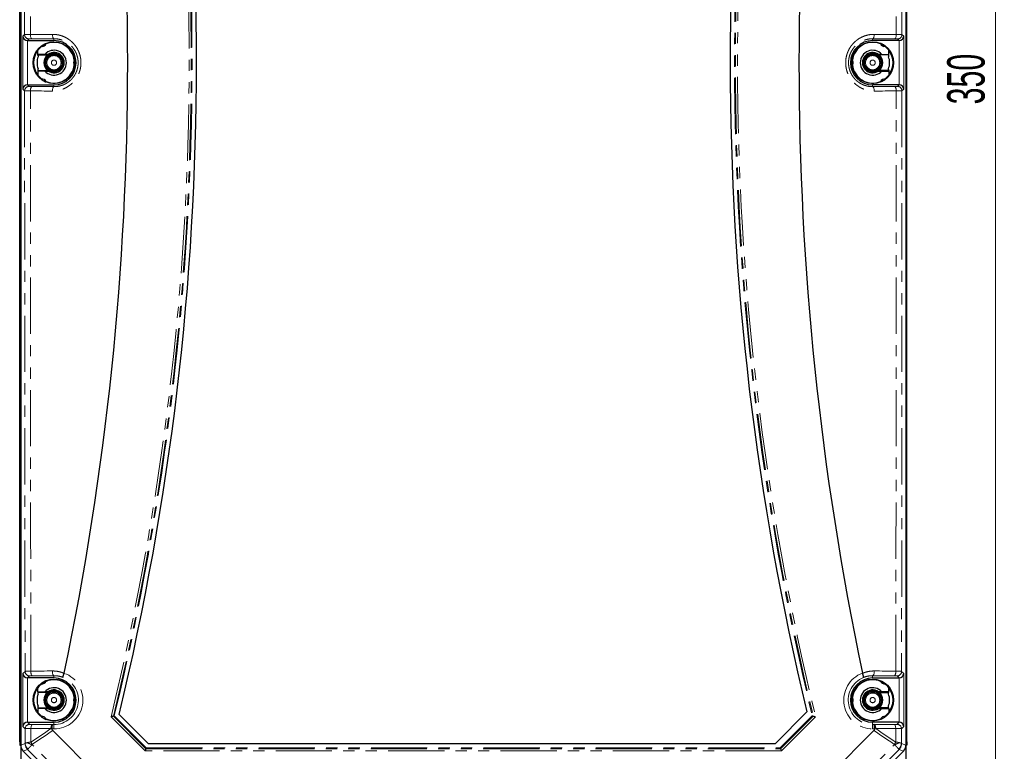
# Model space of a CAD drawing. Header units: millimetres. Extents: x 10 to 1195, y 10 to 830.
# Tile 3 of 21: x 152 to 374, y 185 to 350. Entities that reach past the tile are written whole.
import ezdxf

# ---------------------------------------------------------------- set-up
doc = ezdxf.new("R2010")
doc.units = ezdxf.units.MM
doc.header["$LTSCALE"] = 2
doc.linetypes.add('PHANTOM', pattern=[12.7, 6.35, -1.27, 1.27, -1.27, 1.27, -1.27])
doc.styles.add('SLDTEXTSTYLE1', font='TXT', dxfattribs={"width": 0.605})
doc.dimstyles.new('SLDDIMSTYLE0', dxfattribs={"dimtxt": 8.21862, "dimasz": 5, "dimexe": 0, "dimexo": 0.0625, "dimgap": 2.054655, "dimtad": 1, "dimrnd": 1e-09, "dimzin": 12, "dimdsep": 46, "dimtxsty": 'SLDTEXTSTYLE1', "dimsah": 1, "dimcen": 0.09, "dimadec": 0, "dimazin": 3, "dimtfac": 1, "dimtofl": 0, "dimtmove": 0, "dimatfit": 3, "dimfxl": 1, "dimfrac": 2, "dimtolj": 1, "dimtzin": 12, "dimarcsym": 0})

# ---------------------------------------------------------------- blocks, each defined once
blk = doc.blocks.new('_D')
at = {"color": 1, "linetype": 'Continuous', "lineweight": 18}
for p, q in [((350.12, 515.27), (374.37, 515.27)), ((372.37, 165.27), (372.37, 515.27)), ((350.12, 165.27), (374.37, 165.27))]:
    blk.add_line(p, q, dxfattribs=at)
for points in [[(372.37, 515.27), (371.75, 510.27), (372.99, 510.27)], [(372.37, 165.27), (372.99, 170.27), (371.75, 170.27)]]:
    blk.add_solid(points, dxfattribs=at)
at = {"color": 1, "linetype": 'Continuous', "lineweight": 18, "insert": (361.46, 330.85), "char_height": 8.467, "attachment_point": 1, "rotation": 90, "style": 'SLDTEXTSTYLE1'}
blk.add_mtext('350', dxfattribs=at)

msp = doc.modelspace()

# ---------------------------------------------------------------- linework, layer by layer
at = {"color": 7, "linetype": 'Continuous', "lineweight": 25}
for p, q in [((152.123, 494.481), (152.123, 186.054)), ((152.123, 494.439), (152.123, 186.096)), ((352.123, 494.481), (352.123, 186.054)), ((352.123, 494.439), (352.123, 186.096)), ((151.873, 186.819), (151.873, 493.715)), ((352.373, 186.819), (352.373, 493.715)), ((153.629, 345.267), (159.623, 345.267)), ((350.617, 345.267), (344.623, 345.267)), ((155.973, 341.904), (155.973, 343.067)), ((157.874, 344.649), (157.877, 344.65)), ((346.373, 344.649), (346.369, 344.65)), ((348.273, 341.904), (348.273, 343.067)), ((156.041, 342.017), (156.034, 342.033)), ((156.041, 342.017), (158.131, 342.017)), ((156.041, 342.017), (156.041, 341.629)), ((157.554, 342.154), (156.096, 342.154)), ((348.205, 342.017), (346.116, 342.017)), ((346.693, 342.154), (348.151, 342.154)), ((348.205, 342.017), (348.213, 342.033)), ((348.205, 342.017), (348.205, 341.629)), ((155.973, 338.631), (155.973, 337.468)), ((156.041, 338.517), (156.034, 338.502)), ((156.041, 338.517), (156.041, 338.906)), ((156.041, 338.517), (158.131, 338.517)), ((157.554, 338.381), (156.096, 338.381)), ((348.205, 338.517), (346.116, 338.517)), ((346.693, 338.381), (348.151, 338.381)), ((348.205, 338.517), (348.205, 338.906)), ((348.205, 338.517), (348.213, 338.502)), ((348.273, 338.631), (348.273, 337.468)), ((153.629, 335.267), (159.623, 335.267)), ((157.874, 335.886), (157.877, 335.885)), ((350.617, 335.267), (344.623, 335.267)), ((346.373, 335.886), (346.369, 335.885)), ((159.623, 201.267), (153.629, 201.267)), ((161.929, 202.37), (161.91, 202.308)), ((342.317, 202.37), (342.336, 202.308)), ((344.623, 201.267), (350.617, 201.267)), ((155.973, 198.154), (155.973, 199.067)), ((155.973, 198.154), (157.554, 198.154)), ((155.973, 198.154), (156.041, 198.017)), ((348.273, 198.154), (346.693, 198.154)), ((348.273, 198.154), (348.205, 198.017)), ((348.273, 198.154), (348.273, 199.067)), ((158.131, 198.017), (156.041, 198.017)), ((156.041, 197.629), (156.041, 198.017)), ((164.293, 196.943), (164.291, 196.947)), ((339.954, 196.943), (339.955, 196.947)), ((346.116, 198.017), (348.205, 198.017)), ((348.205, 197.629), (348.205, 198.017)), ((156.041, 194.517), (155.973, 194.381)), ((155.973, 194.381), (155.973, 193.468)), ((157.554, 194.381), (155.973, 194.381)), ((156.041, 194.517), (156.041, 194.906)), ((156.041, 194.517), (158.131, 194.517)), ((322.635, 186.467), (329.747, 193.58)), ((348.205, 194.517), (346.116, 194.517)), ((346.693, 194.381), (348.273, 194.381)), ((348.205, 194.517), (348.205, 194.906)), ((348.205, 194.517), (348.273, 194.381)), ((348.273, 194.381), (348.273, 193.468)), ((157.874, 191.886), (157.877, 191.885)), ((174.363, 193.009), (180.904, 186.467)), ((346.373, 191.886), (346.369, 191.885)), ((153.629, 191.267), (159.623, 191.267)), ((159.18, 189.723), (159.18, 189.744)), ((175.285, 173.419), (159.33, 189.375)), ((328.961, 173.419), (344.917, 189.375)), ((350.617, 191.267), (344.623, 191.267)), ((345.066, 189.723), (345.067, 189.744)), ((151.873, 186.819), (151.873, 186.096)), ((151.873, 186.096), (152.123, 186.096)), ((152.123, 186.054), (152.123, 169.267)), ((171.537, 165.853), (152.68, 184.711)), ((180.411, 185.276), (180.212, 184.797)), ((180.49, 185.467), (180.411, 185.276)), ((180.904, 186.467), (322.635, 186.467)), ((323.756, 185.467), (323.835, 185.276)), ((323.835, 185.276), (324.034, 184.797)), ((332.709, 165.853), (351.567, 184.711)), ((352.373, 186.096), (352.123, 186.096)), ((352.123, 186.054), (352.123, 169.267)), ((352.373, 186.819), (352.373, 186.096))]:
    msp.add_line(p, q, dxfattribs=at)
at = {"color": 7, "linetype": 'PHANTOM', "lineweight": 18}
for p, q in [((152.612, 346.25), (152.992, 346.63)), ((152.612, 334.285), (152.612, 346.25)), ((153.612, 345.268), (153.612, 335.267)), ((153.992, 345.63), (153.629, 345.267)), ((159.623, 345.679), (159.623, 345.267)), ((344.623, 345.679), (344.623, 345.267)), ((350.254, 345.63), (350.617, 345.267)), ((350.634, 345.268), (350.634, 335.267)), ((351.634, 346.25), (351.254, 346.63)), ((351.634, 334.285), (351.634, 346.25)), ((152.612, 334.285), (152.992, 333.905)), ((153.992, 334.904), (153.629, 335.267)), ((159.623, 334.856), (159.623, 335.267)), ((344.623, 334.856), (344.623, 335.267)), ((350.254, 334.904), (350.617, 335.267)), ((351.634, 334.285), (351.254, 333.905)), ((153.088, 202.726), (152.612, 202.25)), ((351.158, 202.726), (351.634, 202.25)), ((152.612, 202.25), (152.612, 190.285)), ((153.612, 191.267), (153.612, 201.268)), ((153.629, 201.267), (154.088, 201.726)), ((159.623, 201.774), (159.623, 201.267)), ((344.623, 201.774), (344.623, 201.267)), ((350.617, 201.267), (350.158, 201.726)), ((350.634, 191.267), (350.634, 201.268)), ((351.634, 202.25), (351.634, 190.285)), ((172.519, 192.49), (180.212, 184.797)), ((180.411, 185.276), (173.048, 192.639)), ((180.49, 185.467), (173.259, 192.699)), ((323.756, 185.467), (330.987, 192.699)), ((323.835, 185.276), (331.199, 192.639)), ((331.728, 192.49), (324.034, 184.797)), ((152.612, 190.285), (153.107, 189.79)), ((154.107, 190.79), (153.629, 191.267)), ((158.931, 189.825), (159.18, 189.723)), ((159.18, 189.744), (159.623, 189.744)), ((159.34, 190.743), (159.284, 190.744)), ((159.623, 190.743), (159.34, 190.743)), ((159.623, 190.743), (159.623, 191.267)), ((159.623, 190.743), (159.623, 189.744)), ((344.623, 190.743), (344.623, 191.267)), ((344.623, 190.743), (344.623, 189.744)), ((344.623, 190.743), (344.907, 190.743)), ((345.067, 189.744), (344.623, 189.744)), ((344.907, 190.743), (344.962, 190.744)), ((350.139, 190.79), (350.617, 191.267)), ((351.634, 190.285), (351.139, 189.79)), ((151.873, 186.819), (152.123, 186.819)), ((153.111, 186.464), (152.123, 186.054)), ((152.68, 184.711), (153.668, 185.12)), ((153.668, 185.12), (171.947, 166.841)), ((172.995, 167.889), (154.689, 186.195)), ((324.034, 184.797), (180.212, 184.797)), ((180.411, 185.276), (323.835, 185.276)), ((180.49, 185.467), (323.756, 185.467)), ((331.252, 167.889), (349.557, 186.195)), ((350.578, 185.12), (332.299, 166.841)), ((351.567, 184.711), (350.578, 185.12)), ((351.135, 186.464), (352.123, 186.054)), ((352.373, 186.819), (352.123, 186.819))]:
    msp.add_line(p, q, dxfattribs=at)
at = {"color": 7, "linetype": 'PHANTOM', "lineweight": 18, "flags": 128}
for points in [[(152.992, 346.63), (152.993, 352.599), (152.994, 358.569), (152.995, 364.537), (152.997, 370.506), (152.999, 376.474), (153.001, 382.442), (153.004, 388.409), (153.007, 394.376), (153.01, 400.342), (153.014, 406.307), (153.018, 412.272), (153.023, 418.235), (153.028, 424.198), (153.033, 430.16), (153.039, 436.121), (153.045, 442.08), (153.051, 448.038), (153.058, 453.995), (153.065, 459.951), (153.072, 465.905), (153.08, 471.858), (153.088, 477.809)], [(154.387, 477.718), (154.379, 471.772), (154.371, 465.824), (154.364, 459.875), (154.357, 453.924), (154.35, 447.971), (154.344, 442.018), (154.338, 436.063), (154.332, 430.107), (154.327, 424.15), (154.322, 418.192), (154.317, 412.233), (154.313, 406.273), (154.31, 400.312), (154.306, 394.351), (154.303, 388.389), (154.3, 382.426), (154.298, 376.463), (154.296, 370.5), (154.294, 364.536), (154.293, 358.572), (154.292, 352.607), (154.291, 346.643)], [(349.859, 477.718), (349.867, 471.772), (349.875, 465.824), (349.882, 459.875), (349.89, 453.924), (349.896, 447.971), (349.903, 442.018), (349.909, 436.063), (349.914, 430.107), (349.919, 424.15), (349.924, 418.192), (349.929, 412.233), (349.933, 406.273), (349.937, 400.312), (349.94, 394.351), (349.943, 388.389), (349.946, 382.426), (349.948, 376.463), (349.95, 370.5), (349.952, 364.536), (349.953, 358.572), (349.954, 352.607), (349.955, 346.643)], [(351.254, 346.63), (351.253, 352.599), (351.253, 358.569), (351.251, 364.537), (351.25, 370.506), (351.248, 376.474), (351.245, 382.442), (351.242, 388.409), (351.239, 394.376), (351.236, 400.342), (351.232, 406.307), (351.228, 412.272), (351.223, 418.235), (351.219, 424.198), (351.213, 430.16), (351.208, 436.121), (351.202, 442.08), (351.195, 448.038), (351.189, 453.995), (351.182, 459.951), (351.174, 465.905), (351.166, 471.858), (351.158, 477.809)], [(154.291, 346.643), (154.914, 346.647), (155.537, 346.651), (156.159, 346.655), (156.781, 346.659), (157.404, 346.663), (158.026, 346.667), (158.648, 346.671), (159.27, 346.675)], [(154.642, 345.646), (154.588, 345.661), (154.535, 345.699), (154.485, 345.76), (154.438, 345.842), (154.396, 345.944), (154.361, 346.062), (154.332, 346.194), (154.31, 346.338), (154.297, 346.488), (154.291, 346.643)], [(159.623, 345.679), (159.001, 345.675), (158.378, 345.671), (157.756, 345.667), (157.133, 345.663), (156.51, 345.659), (155.888, 345.655), (155.265, 345.65), (154.642, 345.646)], [(159.623, 345.679), (159.569, 345.694), (159.515, 345.732), (159.465, 345.793), (159.418, 345.875), (159.376, 345.976), (159.34, 346.095), (159.311, 346.227), (159.289, 346.37), (159.276, 346.521), (159.27, 346.675)], [(344.623, 345.679), (344.678, 345.694), (344.731, 345.732), (344.782, 345.793), (344.828, 345.875), (344.87, 345.976), (344.906, 346.095), (344.935, 346.227), (344.957, 346.37), (344.971, 346.521), (344.976, 346.675)], [(344.623, 345.679), (345.246, 345.675), (345.868, 345.671), (346.491, 345.667), (347.113, 345.663), (347.736, 345.659), (348.359, 345.655), (348.982, 345.65), (349.605, 345.646)], [(349.955, 346.643), (349.332, 346.647), (348.71, 346.651), (348.087, 346.655), (347.465, 346.659), (346.843, 346.663), (346.22, 346.667), (345.598, 346.671), (344.976, 346.675)], [(349.605, 345.646), (349.659, 345.661), (349.712, 345.699), (349.762, 345.76), (349.808, 345.842), (349.85, 345.944), (349.886, 346.062), (349.915, 346.194), (349.936, 346.338), (349.95, 346.488), (349.955, 346.643)], [(152.992, 333.905), (152.993, 327.935), (152.994, 321.966), (152.995, 315.997), (152.997, 310.029), (152.999, 304.061), (153.001, 298.093), (153.004, 292.126), (153.007, 286.159), (153.01, 280.193), (153.014, 274.228), (153.018, 268.263), (153.023, 262.299), (153.028, 256.337), (153.033, 250.375), (153.039, 244.414), (153.045, 238.455), (153.051, 232.496), (153.058, 226.539), (153.065, 220.584), (153.072, 214.63), (153.08, 208.677), (153.088, 202.726)], [(154.642, 334.888), (154.588, 334.874), (154.535, 334.836), (154.485, 334.775), (154.438, 334.693), (154.396, 334.591), (154.361, 334.473), (154.332, 334.34), (154.31, 334.197), (154.297, 334.046), (154.291, 333.892)], [(154.387, 202.816), (154.379, 208.763), (154.371, 214.711), (154.364, 220.66), (154.357, 226.611), (154.35, 232.563), (154.344, 238.517), (154.338, 244.472), (154.332, 250.428), (154.327, 256.385), (154.322, 262.343), (154.317, 268.302), (154.313, 274.262), (154.31, 280.222), (154.306, 286.184), (154.303, 292.146), (154.3, 298.108), (154.298, 304.071), (154.296, 310.035), (154.294, 315.999), (154.293, 321.963), (154.292, 327.927), (154.291, 333.892)], [(154.291, 333.892), (154.914, 333.888), (155.537, 333.884), (156.159, 333.88), (156.781, 333.876), (157.404, 333.872), (158.026, 333.868), (158.648, 333.863), (159.27, 333.859)], [(159.623, 334.856), (159.001, 334.86), (158.378, 334.864), (157.756, 334.868), (157.133, 334.872), (156.51, 334.876), (155.888, 334.88), (155.265, 334.884), (154.642, 334.888)], [(159.623, 334.856), (159.569, 334.841), (159.515, 334.803), (159.465, 334.742), (159.418, 334.66), (159.376, 334.558), (159.34, 334.44), (159.311, 334.308), (159.289, 334.164), (159.276, 334.014), (159.27, 333.859)], [(344.623, 334.856), (345.246, 334.86), (345.868, 334.864), (346.491, 334.868), (347.113, 334.872), (347.736, 334.876), (348.359, 334.88), (348.982, 334.884), (349.605, 334.888)], [(344.623, 334.856), (344.678, 334.841), (344.731, 334.803), (344.782, 334.742), (344.828, 334.66), (344.87, 334.558), (344.906, 334.44), (344.935, 334.308), (344.957, 334.164), (344.971, 334.014), (344.976, 333.859)], [(349.955, 333.892), (349.332, 333.888), (348.71, 333.884), (348.087, 333.88), (347.465, 333.876), (346.843, 333.872), (346.22, 333.868), (345.598, 333.863), (344.976, 333.859)], [(349.605, 334.888), (349.659, 334.874), (349.712, 334.836), (349.762, 334.775), (349.808, 334.693), (349.85, 334.591), (349.886, 334.473), (349.915, 334.34), (349.936, 334.197), (349.95, 334.046), (349.955, 333.892)], [(349.859, 202.816), (349.867, 208.763), (349.875, 214.711), (349.882, 220.66), (349.89, 226.611), (349.896, 232.563), (349.903, 238.517), (349.909, 244.472), (349.914, 250.428), (349.919, 256.385), (349.924, 262.343), (349.929, 268.302), (349.933, 274.262), (349.937, 280.222), (349.94, 286.184), (349.943, 292.146), (349.946, 298.108), (349.948, 304.071), (349.95, 310.035), (349.952, 315.999), (349.953, 321.963), (349.954, 327.927), (349.955, 333.892)], [(351.254, 333.905), (351.253, 327.935), (351.253, 321.966), (351.251, 315.997), (351.25, 310.029), (351.248, 304.061), (351.245, 298.093), (351.242, 292.126), (351.239, 286.159), (351.236, 280.193), (351.232, 274.228), (351.228, 268.263), (351.223, 262.299), (351.219, 256.337), (351.213, 250.375), (351.208, 244.414), (351.202, 238.455), (351.195, 232.496), (351.189, 226.539), (351.182, 220.584), (351.174, 214.63), (351.166, 208.677), (351.158, 202.726)], [(159.27, 202.848), (158.66, 202.844), (158.05, 202.84), (157.44, 202.836), (156.829, 202.832), (156.219, 202.828), (155.608, 202.824), (154.998, 202.82), (154.387, 202.816)], [(154.737, 201.742), (154.686, 201.756), (154.635, 201.79), (154.587, 201.846), (154.542, 201.922), (154.501, 202.015), (154.465, 202.124), (154.435, 202.247), (154.412, 202.381), (154.396, 202.522), (154.388, 202.668), (154.387, 202.816)], [(159.623, 201.774), (159.571, 201.788), (159.52, 201.823), (159.471, 201.878), (159.426, 201.954), (159.385, 202.047), (159.349, 202.156), (159.319, 202.279), (159.296, 202.413), (159.28, 202.554), (159.271, 202.7), (159.27, 202.848)], [(344.623, 201.774), (344.675, 201.788), (344.726, 201.823), (344.775, 201.878), (344.821, 201.954), (344.862, 202.047), (344.898, 202.156), (344.927, 202.279), (344.951, 202.413), (344.967, 202.554), (344.975, 202.7), (344.976, 202.848)], [(344.976, 202.848), (345.586, 202.844), (346.196, 202.84), (346.807, 202.836), (347.417, 202.832), (348.027, 202.828), (348.638, 202.824), (349.248, 202.82), (349.859, 202.816)], [(349.509, 201.742), (349.561, 201.756), (349.611, 201.79), (349.66, 201.846), (349.705, 201.922), (349.746, 202.015), (349.781, 202.124), (349.811, 202.247), (349.834, 202.381), (349.85, 202.522), (349.858, 202.668), (349.859, 202.816)], [(154.737, 201.742), (155.348, 201.746), (155.959, 201.75), (156.57, 201.754), (157.181, 201.758), (157.792, 201.762), (158.402, 201.766), (159.013, 201.77), (159.623, 201.774)], [(349.509, 201.742), (348.898, 201.746), (348.287, 201.75), (347.676, 201.754), (347.065, 201.758), (346.455, 201.762), (345.844, 201.766), (345.234, 201.77), (344.623, 201.774)], [(153.107, 189.79), (153.108, 189.375), (153.108, 188.961), (153.109, 188.546), (153.11, 188.132), (153.11, 187.717), (153.111, 187.303), (153.111, 186.888), (153.112, 186.473)], [(154.406, 189.855), (154.415, 190.001), (154.431, 190.141), (154.454, 190.274), (154.484, 190.395), (154.52, 190.504), (154.561, 190.596), (154.606, 190.671), (154.654, 190.726), (154.705, 190.76), (154.756, 190.774)], [(154.406, 189.855), (154.972, 189.851), (155.538, 189.848), (156.104, 189.844), (156.669, 189.84), (157.235, 189.836), (157.8, 189.833), (158.366, 189.829), (158.931, 189.825)], [(154.411, 186.771), (154.41, 187.157), (154.41, 187.542), (154.409, 187.928), (154.409, 188.313), (154.408, 188.699), (154.407, 189.084), (154.407, 189.47), (154.406, 189.855)], [(158.931, 189.825), (158.368, 189.441), (157.804, 189.057), (157.24, 188.675), (156.675, 188.293), (156.11, 187.911), (155.544, 187.53), (154.978, 187.15), (154.411, 186.771)], [(154.729, 186.266), (155.306, 186.652), (155.882, 187.039), (156.458, 187.426), (157.033, 187.814), (157.608, 188.203), (158.182, 188.593), (158.756, 188.984), (159.33, 189.375)], [(159.284, 190.744), (158.718, 190.748), (158.153, 190.751), (157.587, 190.755), (157.021, 190.759), (156.455, 190.762), (155.889, 190.766), (155.323, 190.77), (154.756, 190.774)], [(158.931, 189.825), (158.94, 189.971), (158.957, 190.111), (158.98, 190.244), (159.01, 190.365), (159.046, 190.474), (159.087, 190.566), (159.133, 190.641), (159.181, 190.696), (159.232, 190.731), (159.284, 190.744)], [(349.517, 186.266), (348.941, 186.652), (348.364, 187.039), (347.788, 187.426), (347.213, 187.814), (346.638, 188.203), (346.064, 188.593), (345.49, 188.984), (344.917, 189.375)], [(344.962, 190.744), (345.528, 190.748), (346.094, 190.751), (346.66, 190.755), (347.225, 190.759), (347.791, 190.762), (348.357, 190.766), (348.924, 190.77), (349.49, 190.774)], [(345.315, 189.825), (345.306, 189.971), (345.29, 190.111), (345.266, 190.244), (345.236, 190.365), (345.2, 190.474), (345.159, 190.566), (345.114, 190.641), (345.065, 190.696), (345.014, 190.731), (344.962, 190.744)], [(349.84, 189.855), (349.274, 189.851), (348.708, 189.848), (348.143, 189.844), (347.577, 189.84), (347.011, 189.836), (346.446, 189.833), (345.88, 189.829), (345.315, 189.825)], [(345.315, 189.825), (345.878, 189.441), (346.442, 189.057), (347.006, 188.675), (347.571, 188.293), (348.137, 187.911), (348.702, 187.53), (349.269, 187.15), (349.835, 186.771)], [(349.84, 189.855), (349.831, 190.001), (349.815, 190.141), (349.792, 190.274), (349.762, 190.395), (349.726, 190.504), (349.685, 190.596), (349.64, 190.671), (349.592, 190.726), (349.541, 190.76), (349.49, 190.774)], [(349.835, 186.771), (349.836, 187.157), (349.837, 187.542), (349.837, 187.928), (349.838, 188.313), (349.838, 188.699), (349.839, 189.084), (349.84, 189.47), (349.84, 189.855)], [(351.139, 189.79), (351.139, 189.375), (351.138, 188.961), (351.137, 188.546), (351.137, 188.132), (351.136, 187.717), (351.135, 187.303), (351.135, 186.888), (351.134, 186.473)]]:
    msp.add_lwpolyline(points, dxfattribs=at)
at = {"color": 7, "linetype": 'Continuous', "lineweight": 25}
for centre, radius in [((159.623, 340.267), 4.731), ((344.623, 340.267), 4.731), ((159.623, 340.267), 2.11), ((344.623, 340.267), 2.11), ((159.623, 196.267), 4.731), ((344.623, 196.267), 4.731), ((159.623, 196.267), 2.11), ((344.623, 196.267), 2.11)]:
    msp.add_circle(centre, radius, dxfattribs=at)
at = {"color": 7, "linetype": 'PHANTOM', "lineweight": 18}
for centre, radius in [((159.623, 340.267), 2.101), ((159.623, 340.267), 1.901), ((159.623, 340.267), 1.849), ((159.623, 340.267), 1.649), ((159.623, 340.267), 1.592), ((159.623, 340.267), 0.592), ((344.623, 340.267), 2.101), ((344.623, 340.267), 1.901), ((344.623, 340.267), 1.849), ((344.623, 340.267), 1.649), ((344.623, 340.267), 1.592), ((344.623, 340.267), 0.592), ((159.623, 196.267), 2.101), ((159.623, 196.267), 1.901), ((159.623, 196.267), 1.849), ((344.623, 196.267), 2.101), ((344.623, 196.267), 1.901), ((344.623, 196.267), 1.849), ((159.623, 196.267), 1.649), ((159.623, 196.267), 1.592), ((159.623, 196.267), 0.592), ((344.623, 196.267), 1.649), ((344.623, 196.267), 1.592), ((344.623, 196.267), 0.592)]:
    msp.add_circle(centre, radius, dxfattribs=at)
for centre, radius, start, end in [((-437.877, 340.267), 628.029, 346.390528, 13.609472), ((-437.877, 340.267), 628.508, 346.415049, 13.584951), ((-437.877, 340.267), 628.7, 346.424848, 13.575152), ((942.123, 340.267), 628.7, 166.424848, 193.575152), ((942.123, 340.267), 628.508, 166.415049, 193.584951), ((942.123, 340.267), 628.029, 166.390528, 193.609472), ((153.992, 346.631), 1, 180.02029, 269.97971), ((350.254, 346.631), 1, 270.02029, 359.97971), ((153.992, 333.904), 1, 90.02029, 179.97971), ((350.254, 333.904), 1, 0.02029, 89.97971), ((154.088, 202.726), 1, 180.02029, 269.97971), ((350.158, 202.726), 1, 270.02029, 359.97971), ((159.623, 196.267), 6.524, 270, 69.30311), ((159.623, 196.267), 5.524, 270, 67.63341), ((344.623, 196.267), 6.524, 110.69689, 270), ((344.623, 196.267), 5.524, 112.36659, 270), ((154.107, 189.79), 1, 90.02029, 179.97971), ((350.139, 189.79), 1, 0.02029, 89.97971), ((155.012, 186.464), 1.9, 180.00748, 224.99252), ((154.707, 186.519), 1.596, 181.64233, 233.9332), ((156.402, 191.677), 5.743, 241.01383, 252.65524), ((160.746, 190.404), 7.303, 209.83137, 214.51716), ((343.5, 190.404), 7.303, 325.48284, 330.16863), ((347.845, 191.677), 5.743, 287.34476, 298.98617), ((349.539, 186.519), 1.596, 306.0668, 358.35767), ((349.235, 186.464), 1.9, 315.00748, 359.99252)]:
    msp.add_arc(centre, radius, start, end, dxfattribs=at)
at = {"color": 7, "linetype": 'Continuous', "lineweight": 25}
for centre, radius, start, end in [((-437.877, 340.267), 629.7, 346.475897, 13.524103), ((942.123, 340.267), 629.7, 166.529255, 193.470745), ((-493.727, 340.267), 670, 348.122685, 11.877315), ((997.973, 340.267), 670, 168.122685, 191.877315), ((159.623, 340.267), 5, 270, 90), ((344.623, 340.267), 5, 90, 270), ((159.623, 340.267), 4.6, 142.51176, 217.48824), ((159.623, 340.267), 4.6, 126.90177, 142.51176), ((156.923, 344.944), 1, 257.15892, 342.8694), ((159.623, 340.267), 2.8, 222.34745, 137.65255), ((159.623, 340.267), 4.6, 6.90177, 113.09823), ((344.623, 340.267), 4.6, 66.90177, 173.09823), ((344.623, 340.267), 2.8, 42.34745, 317.65255), ((347.323, 344.944), 1, 197.14242, 282.84027), ((344.623, 340.267), 4.6, 37.48824, 53.09823), ((344.623, 340.267), 4.6, 322.51176, 37.48824), ((159.623, 340.267), 3.832, 159.1892, 200.8108), ((159.623, 340.267), 4, 151.86586, 155.85315), ((159.623, 340.267), 2.3, 130.45908, 229.54092), ((159.623, 340.267), 2.3, 125.28683, 130.45908), ((159.623, 340.267), 2.3, 234.71317, 125.28683), ((165.023, 340.267), 1, 137.1605, 222.84805), ((339.223, 340.267), 1, 0, 42.84007), ((344.623, 340.267), 2.3, 54.71317, 305.28683), ((344.623, 340.267), 2.3, 49.54092, 54.71317), ((344.623, 340.267), 2.3, 310.45908, 49.54092), ((344.623, 340.267), 4, 24.14685, 28.13414), ((344.623, 340.267), 3.832, 339.1892, 20.8108), ((159.623, 340.267), 4, 204.14685, 208.13414), ((159.623, 340.267), 4.6, 246.90177, 353.09823), ((159.623, 340.267), 2.3, 229.54092, 234.71317), ((339.223, 340.267), 1, 317.15389, 0), ((344.623, 340.267), 4.6, 186.90177, 293.09823), ((344.623, 340.267), 2.3, 305.28683, 310.45908), ((344.623, 340.267), 4, 331.86586, 335.85315), ((159.623, 340.267), 4.6, 217.48824, 233.09823), ((156.923, 335.591), 1, 17.14602, 102.84011), ((347.323, 335.591), 1, 77.15965, 162.84944), ((344.623, 340.267), 4.6, 306.90177, 322.51176), ((156.923, 200.944), 1, 257.16187, 342.87469), ((159.623, 196.267), 4.6, 6.90177, 113.09823), ((159.623, 196.267), 5, 270, 90), ((344.623, 196.267), 5, 90, 270), ((344.623, 196.267), 4.6, 66.90177, 173.09823), ((347.323, 200.944), 1, 197.13525, 282.8372), ((159.623, 196.267), 4.6, 142.51176, 217.48824), ((159.623, 196.267), 4.6, 126.90177, 142.51176), ((159.623, 196.267), 2.8, 222.34745, 137.65255), ((159.623, 196.267), 2.3, 125.28683, 130.45908), ((159.623, 196.267), 2.3, 234.71317, 125.28683), ((344.623, 196.267), 2.8, 42.34745, 317.65255), ((344.623, 196.267), 2.3, 54.71317, 305.28683), ((344.623, 196.267), 2.3, 49.54092, 54.71317), ((344.623, 196.267), 4.6, 37.48824, 53.09823), ((344.623, 196.267), 4.6, 322.51176, 37.48824), ((159.623, 196.267), 3.832, 159.1892, 200.8108), ((159.623, 196.267), 2.3, 130.45908, 229.54092), ((165.023, 196.267), 1, 137.13732, 222.8461), ((339.223, 196.267), 1, 0, 42.86357), ((339.223, 196.267), 1, 317.15575, 0), ((344.623, 196.267), 2.3, 310.45908, 49.54092), ((344.623, 196.267), 3.832, 339.1892, 20.8108), ((159.623, 196.267), 4.6, 246.90177, 353.09823), ((159.623, 196.267), 2.3, 229.54092, 234.71317), ((344.623, 196.267), 4.6, 186.90177, 293.09823), ((344.623, 196.267), 2.3, 305.28683, 310.45908), ((159.623, 196.267), 4.6, 217.48824, 233.09823), ((156.923, 191.591), 1, 17.14602, 102.84011), ((347.323, 191.591), 1, 77.15965, 162.84944), ((344.623, 196.267), 4.6, 306.90177, 322.51176)]:
    msp.add_arc(centre, radius, start, end, dxfattribs=at)
for centre, major_axis, ratio, start_param, end_param in [((153.612, 346.25), (0.927, -0.384), 0.9756194, 3.5430945, 5.0964376), ((153.63, 346.268), (0.707, 0.707), 0.9996955, 3.9096898, 3.9268385), ((350.617, 346.268), (-0.707, 0.707), 0.9996955, 2.3563468, 2.3734955), ((350.634, 346.25), (0.927, 0.384), 0.9756194, 4.3283404, 5.8816834), ((153.612, 334.285), (0.927, 0.384), 0.9756194, 1.1867477, 2.7400908), ((153.63, 334.267), (0.707, -0.707), 0.9996955, 2.3563468, 2.3734955), ((350.617, 334.267), (-0.707, -0.707), 0.9996955, 3.9096898, 3.9268385), ((350.634, 334.285), (0.927, -0.384), 0.9756194, 0.4015019, 1.9548449), ((153.612, 202.25), (0.927, -0.384), 0.9756194, 3.5430945, 5.0964376), ((153.63, 202.268), (-0.707, -0.707), 0.9996955, 0.7680972, 0.7852459), ((350.617, 202.268), (0.707, -0.707), 0.9996955, 5.4979394, 5.5150881), ((350.634, 202.25), (0.927, 0.384), 0.9756194, 4.3283404, 5.8816834), ((153.612, 190.285), (0.927, 0.384), 0.9756194, 1.1867477, 2.7400908), ((153.63, 190.267), (0.707, -0.707), 0.9996955, 2.3563468, 2.3734955), ((350.617, 190.267), (-0.707, -0.707), 0.9996955, 3.9096898, 3.9268385), ((350.634, 190.285), (0.927, -0.384), 0.9756194, 0.4015019, 1.9548449), ((154.023, 186.055), (-1.756, -0.727), 0.9998216, 5.8905493, 6.6758213), ((350.223, 186.055), (1.756, -0.727), 0.9998216, 5.8905493, 6.6758213)]:
    msp.add_ellipse(centre, major_axis=major_axis, ratio=ratio, start_param=start_param, end_param=end_param, dxfattribs=at)
at = {"color": 7, "linetype": 'PHANTOM', "lineweight": 18}
for centre, major_axis, ratio, start_param, end_param in [((153.111, 186.605), (0, 0.141), 0.0123407, 3.1467021, 3.5163234), ((155.011, 186.605), (1.344, 1.485), 0.0012312, 3.1589844, 3.5286057), ((349.235, 186.605), (-1.344, 1.485), 0.0012312, 2.7545796, 3.1242009), ((351.135, 186.605), (0, 0.141), 0.0123407, 2.7668619, 3.1364832)]:
    msp.add_ellipse(centre, major_axis=major_axis, ratio=ratio, start_param=start_param, end_param=end_param, dxfattribs=at)
for points, knots in [([(152.992, 346.63), (153, 346.631), (153.014, 346.633), (153.107, 346.635), (153.251, 346.637), (153.443, 346.639), (153.681, 346.64), (153.962, 346.642), (154.179, 346.642), (154.291, 346.643)], [0, 0, 0, 0, 0.1391163, 0.282268, 0.4213897, 0.5645474, 0.703662, 0.8468126, 1, 1, 1, 1]), ([(154.642, 345.646), (154.586, 345.646), (154.478, 345.645), (154.337, 345.643), (154.218, 345.641), (154.122, 345.639), (154.05, 345.636), (154.003, 345.633), (153.996, 345.631), (153.992, 345.63)], [0, 0, 0, 0, 0.1531825, 0.2943091, 0.4354359, 0.5765772, 0.7177186, 0.8588593, 1, 1, 1, 1]), ([(159.27, 346.675), (159.46, 346.672), (159.84, 346.664), (160.407, 346.589), (160.966, 346.467), (161.514, 346.295), (162.046, 346.073), (162.558, 345.802), (163.047, 345.485), (163.502, 345.128), (163.92, 344.732), (164.3, 344.304), (164.642, 343.841), (164.936, 343.358), (165.181, 342.859), (165.38, 342.35), (165.536, 341.824), (165.645, 341.299), (165.707, 340.779), (165.728, 340.263), (165.706, 339.742), (165.642, 339.221), (165.535, 338.708), (165.387, 338.207), (165.2, 337.72), (164.951, 337.202), (164.625, 336.663), (164.212, 336.119), (163.742, 335.619), (163.217, 335.171), (162.644, 334.78), (162.078, 334.475), (161.53, 334.247), (161.01, 334.081), (160.479, 333.959), (159.898, 333.874), (159.494, 333.865), (159.27, 333.859)], [0, 0, 0, 0, 0.0290819, 0.0582661, 0.0874483, 0.1165274, 0.1456509, 0.1748857, 0.2041143, 0.2332295, 0.2613341, 0.2895532, 0.3177649, 0.3458596, 0.3721236, 0.3984929, 0.4248581, 0.4511164, 0.4755629, 0.5000092, 0.5251224, 0.5502358, 0.5752857, 0.6004283, 0.6255744, 0.6506289, 0.6839839, 0.7174416, 0.7508058, 0.7854678, 0.8202313, 0.854902, 0.8825572, 0.9103026, 0.9380506, 0.9657094, 1, 1, 1, 1]), ([(159.623, 334.856), (159.812, 334.86), (160.204, 334.869), (160.795, 334.964), (161.387, 335.125), (161.949, 335.348), (162.473, 335.629), (162.958, 335.959), (163.402, 336.338), (163.799, 336.76), (164.149, 337.219), (164.45, 337.716), (164.697, 338.246), (164.886, 338.804), (165.005, 339.333), (165.065, 339.823), (165.083, 340.263), (165.066, 340.7), (165.007, 341.192), (164.886, 341.736), (164.685, 342.32), (164.439, 342.838), (164.163, 343.29), (163.873, 343.681), (163.552, 344.043), (163.199, 344.376), (162.814, 344.678), (162.4, 344.945), (161.967, 345.173), (161.468, 345.381), (160.9, 345.548), (160.265, 345.662), (159.837, 345.673), (159.623, 345.679)], [0, 0, 0, 0, 0.0346656, 0.0719157, 0.1092657, 0.146509, 0.1813347, 0.2162503, 0.2510644, 0.2843351, 0.3176983, 0.3509561, 0.384064, 0.41728, 0.4503781, 0.4751862, 0.4999941, 0.524143, 0.5482921, 0.5829905, 0.6178251, 0.6525355, 0.6805683, 0.7087194, 0.7368805, 0.764927, 0.794209, 0.8236028, 0.8530048, 0.8822979, 0.9214899, 0.9608026, 1, 1, 1, 1]), ([(344.976, 346.675), (344.786, 346.672), (344.406, 346.664), (343.839, 346.589), (343.28, 346.467), (342.732, 346.295), (342.201, 346.073), (341.688, 345.802), (341.199, 345.485), (340.744, 345.128), (340.326, 344.732), (339.947, 344.304), (339.605, 343.841), (339.31, 343.358), (339.065, 342.859), (338.866, 342.35), (338.71, 341.824), (338.602, 341.299), (338.539, 340.779), (338.519, 340.263), (338.54, 339.742), (338.604, 339.221), (338.711, 338.708), (338.859, 338.207), (339.046, 337.72), (339.296, 337.202), (339.622, 336.663), (340.034, 336.119), (340.504, 335.619), (341.029, 335.171), (341.602, 334.78), (342.169, 334.475), (342.717, 334.247), (343.237, 334.081), (343.768, 333.959), (344.348, 333.874), (344.752, 333.865), (344.976, 333.859)], [0, 0, 0, 0, 0.0290819, 0.0582661, 0.0874483, 0.1165274, 0.1456509, 0.1748857, 0.2041143, 0.2332295, 0.2613341, 0.2895532, 0.3177649, 0.3458596, 0.3721236, 0.3984929, 0.4248581, 0.4511164, 0.4755629, 0.5000092, 0.5251224, 0.5502358, 0.5752857, 0.6004283, 0.6255744, 0.6506289, 0.6839839, 0.7174416, 0.7508058, 0.7854678, 0.8202313, 0.854902, 0.8825572, 0.9103026, 0.9380506, 0.9657094, 1, 1, 1, 1]), ([(344.623, 334.856), (344.434, 334.86), (344.042, 334.869), (343.452, 334.964), (342.859, 335.125), (342.298, 335.348), (341.773, 335.629), (341.288, 335.959), (340.845, 336.338), (340.447, 336.76), (340.098, 337.219), (339.796, 337.716), (339.55, 338.246), (339.36, 338.804), (339.242, 339.333), (339.181, 339.823), (339.163, 340.263), (339.181, 340.7), (339.24, 341.192), (339.361, 341.736), (339.562, 342.32), (339.807, 342.838), (340.083, 343.29), (340.373, 343.681), (340.694, 344.043), (341.047, 344.376), (341.432, 344.678), (341.846, 344.945), (342.279, 345.173), (342.778, 345.381), (343.347, 345.548), (343.981, 345.662), (344.409, 345.673), (344.623, 345.679)], [0, 0, 0, 0, 0.0346656, 0.0719157, 0.1092657, 0.146509, 0.1813347, 0.2162503, 0.2510644, 0.2843351, 0.3176983, 0.3509561, 0.384064, 0.41728, 0.4503781, 0.4751862, 0.4999941, 0.524143, 0.5482921, 0.5829905, 0.6178251, 0.6525355, 0.6805683, 0.7087194, 0.7368805, 0.764927, 0.794209, 0.8236028, 0.8530048, 0.8822979, 0.9214899, 0.9608026, 1, 1, 1, 1]), ([(349.605, 345.646), (349.661, 345.646), (349.768, 345.645), (349.909, 345.643), (350.028, 345.641), (350.124, 345.639), (350.196, 345.636), (350.243, 345.633), (350.25, 345.631), (350.254, 345.63)], [0, 0, 0, 0, 0.15318245, 0.29430909, 0.43543588, 0.57657717, 0.7177186, 0.85885927, 1, 1, 1, 1]), ([(351.254, 346.63), (351.247, 346.631), (351.232, 346.633), (351.139, 346.635), (350.996, 346.637), (350.803, 346.639), (350.565, 346.64), (350.284, 346.642), (350.067, 346.642), (349.955, 346.643)], [0, 0, 0, 0, 0.1391163, 0.282268, 0.4213897, 0.5645474, 0.703662, 0.8468126, 1, 1, 1, 1]), ([(152.992, 333.905), (153, 333.904), (153.014, 333.902), (153.107, 333.9), (153.251, 333.898), (153.443, 333.896), (153.681, 333.894), (153.962, 333.893), (154.179, 333.892), (154.291, 333.892)], [0, 0, 0, 0, 0.1391163, 0.282268, 0.4213897, 0.5645474, 0.703662, 0.8468126, 1, 1, 1, 1]), ([(154.642, 334.888), (154.586, 334.889), (154.478, 334.89), (154.337, 334.891), (154.218, 334.894), (154.122, 334.896), (154.05, 334.899), (154.003, 334.902), (153.996, 334.903), (153.992, 334.904)], [0, 0, 0, 0, 0.1531825, 0.2943091, 0.4354359, 0.5765772, 0.7177186, 0.8588593, 1, 1, 1, 1]), ([(349.605, 334.888), (349.661, 334.889), (349.768, 334.89), (349.909, 334.891), (350.028, 334.894), (350.124, 334.896), (350.196, 334.899), (350.243, 334.902), (350.25, 334.903), (350.254, 334.904)], [0, 0, 0, 0, 0.15318245, 0.29430909, 0.43543588, 0.57657717, 0.7177186, 0.85885927, 1, 1, 1, 1]), ([(351.254, 333.905), (351.247, 333.904), (351.232, 333.902), (351.139, 333.9), (350.996, 333.898), (350.803, 333.896), (350.565, 333.894), (350.284, 333.893), (350.067, 333.892), (349.955, 333.892)], [0, 0, 0, 0, 0.1391163, 0.282268, 0.4213897, 0.5645474, 0.703662, 0.8468126, 1, 1, 1, 1]), ([(154.387, 202.816), (154.284, 202.814), (154.077, 202.81), (153.801, 202.8), (153.56, 202.788), (153.362, 202.775), (153.215, 202.76), (153.113, 202.743), (153.097, 202.732), (153.088, 202.726)], [0, 0, 0, 0, 0.14103, 0.2820602, 0.4230137, 0.5639675, 0.7050579, 0.8461485, 1, 1, 1, 1]), ([(161.91, 202.308), (161.798, 202.355), (161.508, 202.475), (161.024, 202.628), (160.454, 202.756), (159.868, 202.836), (159.47, 202.844), (159.27, 202.848)], [0, 0, 0, 0, 0.1341374, 0.3467822, 0.560896, 0.7796446, 1, 1, 1, 1]), ([(342.336, 202.308), (342.448, 202.355), (342.738, 202.475), (343.223, 202.628), (343.792, 202.756), (344.378, 202.836), (344.776, 202.844), (344.976, 202.848)], [0, 0, 0, 0, 0.1341374, 0.3467822, 0.560896, 0.7796446, 1, 1, 1, 1]), ([(349.859, 202.816), (349.962, 202.814), (350.169, 202.81), (350.445, 202.8), (350.686, 202.788), (350.884, 202.775), (351.031, 202.76), (351.133, 202.743), (351.15, 202.732), (351.158, 202.726)], [0, 0, 0, 0, 0.14103, 0.2820602, 0.4230137, 0.5639675, 0.7050579, 0.8461485, 1, 1, 1, 1]), ([(154.088, 201.726), (154.092, 201.727), (154.1, 201.729), (154.152, 201.732), (154.225, 201.735), (154.324, 201.737), (154.444, 201.739), (154.582, 201.741), (154.686, 201.742), (154.737, 201.742)], [0, 0, 0, 0, 0.1539291, 0.2950678, 0.4362058, 0.5771501, 0.7180932, 0.8590472, 1, 1, 1, 1]), ([(159.623, 201.774), (159.8, 201.771), (160.154, 201.764), (160.684, 201.687), (161.212, 201.565), (161.554, 201.439), (161.725, 201.376)], [0, 0, 0, 0, 0.24602, 0.4920441, 0.7460232, 1, 1, 1, 1]), ([(344.623, 201.774), (344.446, 201.771), (344.092, 201.764), (343.562, 201.687), (343.035, 201.565), (342.692, 201.439), (342.521, 201.376)], [0, 0, 0, 0, 0.24602, 0.4920441, 0.7460232, 1, 1, 1, 1]), ([(350.158, 201.726), (350.154, 201.727), (350.146, 201.729), (350.095, 201.732), (350.021, 201.735), (349.922, 201.737), (349.802, 201.739), (349.664, 201.741), (349.56, 201.742), (349.509, 201.742)], [0, 0, 0, 0, 0.1539291, 0.2950678, 0.4362058, 0.5771501, 0.7180932, 0.8590472, 1, 1, 1, 1]), ([(153.107, 189.79), (153.114, 189.794), (153.129, 189.802), (153.223, 189.813), (153.368, 189.824), (153.562, 189.834), (153.802, 189.843), (154.082, 189.85), (154.297, 189.853), (154.406, 189.855)], [0, 0, 0, 0, 0.1397392, 0.2835555, 0.4234219, 0.5673838, 0.7070817, 0.8508711, 1, 1, 1, 1]), ([(154.756, 190.774), (154.702, 190.774), (154.595, 190.775), (154.455, 190.777), (154.335, 190.779), (154.238, 190.781), (154.165, 190.784), (154.118, 190.787), (154.111, 190.789), (154.107, 190.79)], [0, 0, 0, 0, 0.1488626, 0.2904835, 0.4321081, 0.5740874, 0.7160699, 0.8580343, 1, 1, 1, 1]), ([(345.315, 189.825), (345.295, 189.817), (345.254, 189.8), (345.192, 189.774), (345.129, 189.748), (345.087, 189.731), (345.066, 189.723)], [0, 0, 0, 0, 0.2496201, 0.499392, 0.74962, 1, 1, 1, 1]), ([(349.49, 190.774), (349.544, 190.774), (349.651, 190.775), (349.791, 190.777), (349.911, 190.779), (350.009, 190.781), (350.081, 190.784), (350.128, 190.787), (350.136, 190.789), (350.139, 190.79)], [0, 0, 0, 0, 0.1488626, 0.2904835, 0.4321081, 0.5740874, 0.7160699, 0.8580343, 1, 1, 1, 1]), ([(351.139, 189.79), (351.132, 189.794), (351.117, 189.802), (351.023, 189.813), (350.879, 189.824), (350.685, 189.834), (350.444, 189.843), (350.164, 189.85), (349.949, 189.853), (349.84, 189.855)], [0, 0, 0, 0, 0.1397392, 0.2835555, 0.4234219, 0.5673838, 0.7070817, 0.8508711, 1, 1, 1, 1]), ([(153.618, 186.653), (153.576, 186.643), (153.492, 186.622), (153.371, 186.593), (153.26, 186.561), (153.177, 186.53), (153.125, 186.501), (153.116, 186.483), (153.112, 186.473)], [0, 0, 0, 0, 0.1383988, 0.2782705, 0.4671453, 0.6595466, 0.8285228, 1, 1, 1, 1]), ([(154.411, 186.771), (154.299, 186.762), (154.096, 186.745), (153.83, 186.704), (153.69, 186.67), (153.618, 186.653)], [0, 0, 0, 0, 0.3751258, 0.6839001, 1, 1, 1, 1]), ([(153.768, 185.229), (153.792, 185.256), (153.841, 185.309), (153.95, 185.424), (154.094, 185.574), (154.275, 185.762), (154.475, 185.97), (154.617, 186.119), (154.689, 186.195)], [0, 0, 0, 0, 0.14073224, 0.28390083, 0.46335469, 0.64795934, 0.82165088, 1, 1, 1, 1]), ([(154.689, 186.195), (154.695, 186.214), (154.703, 186.241), (154.723, 186.26), (154.729, 186.266)], [0, 0, 0, 0, 0.70881828, 1, 1, 1, 1]), ([(349.557, 186.195), (349.551, 186.214), (349.543, 186.241), (349.523, 186.26), (349.517, 186.266)], [0, 0, 0, 0, 0.7088183, 1, 1, 1, 1]), ([(350.479, 185.229), (350.454, 185.256), (350.406, 185.309), (350.296, 185.424), (350.152, 185.574), (349.971, 185.762), (349.771, 185.97), (349.629, 186.119), (349.557, 186.195)], [0, 0, 0, 0, 0.1407322, 0.2839008, 0.4633547, 0.6479593, 0.8216509, 1, 1, 1, 1]), ([(349.835, 186.771), (349.947, 186.762), (350.15, 186.745), (350.416, 186.704), (350.557, 186.67), (350.628, 186.653)], [0, 0, 0, 0, 0.3751258, 0.6839001, 1, 1, 1, 1]), ([(350.628, 186.653), (350.67, 186.643), (350.755, 186.622), (350.875, 186.593), (350.986, 186.561), (351.07, 186.53), (351.121, 186.501), (351.13, 186.483), (351.134, 186.473)], [0, 0, 0, 0, 0.1383988, 0.2782705, 0.4671453, 0.6595466, 0.8285228, 1, 1, 1, 1])]:
    msp.add_open_spline(points, degree=3, knots=knots, dxfattribs=at)
at = {"color": 7, "linetype": 'Continuous', "lineweight": 25}
for points, knots in [([(156.701, 343.971), (156.701, 343.971), (156.7, 343.971), (156.717, 343.986), (156.752, 344.014), (156.804, 344.055), (156.87, 344.104), (156.949, 344.161), (157.036, 344.22), (157.13, 344.28), (157.256, 344.356), (157.417, 344.446), (157.595, 344.534), (157.744, 344.6), (157.84, 344.638), (157.864, 344.646), (157.874, 344.649)], [0, 0, 0, 0, 0.0380961, 0.0996389, 0.1611713, 0.2220202, 0.2828471, 0.3406098, 0.3983505, 0.4520522, 0.5057443, 0.6069336, 0.7070416, 0.8106556, 0.9207655, 1, 1, 1, 1]), ([(347.545, 343.971), (347.545, 343.971), (347.546, 343.971), (347.529, 343.986), (347.494, 344.014), (347.443, 344.055), (347.376, 344.104), (347.297, 344.161), (347.21, 344.22), (347.116, 344.28), (346.99, 344.356), (346.83, 344.446), (346.651, 344.534), (346.502, 344.6), (346.406, 344.638), (346.383, 344.646), (346.373, 344.649)], [0, 0, 0, 0, 0.0380803, 0.099624, 0.1611575, 0.2220073, 0.2828352, 0.340599, 0.3983405, 0.4520431, 0.5057361, 0.6069271, 0.7070368, 0.8106525, 0.9207642, 1, 1, 1, 1]), ([(158.295, 342.145), (158.168, 342.146), (157.914, 342.149), (157.674, 342.152), (157.554, 342.154)], [0, 0, 0, 0, 0.4991225, 1, 1, 1, 1]), ([(164.291, 340.946), (164.291, 340.947), (164.292, 340.949), (164.295, 340.93), (164.302, 340.89), (164.311, 340.828), (164.321, 340.749), (164.33, 340.655), (164.338, 340.551), (164.344, 340.44), (164.346, 340.345), (164.347, 340.213), (164.343, 340.045), (164.328, 339.849), (164.31, 339.695), (164.297, 339.616), (164.292, 339.588), (164.292, 339.588), (164.291, 339.589)], [0, 0, 0, 0, 0.0260793, 0.0848232, 0.1435584, 0.2018634, 0.2601483, 0.3156731, 0.3711762, 0.4228205, 0.4744544, 0.5006971, 0.600135, 0.6994551, 0.7996964, 0.9066059, 0.9634686, 1, 1, 1, 1]), ([(339.955, 340.946), (339.955, 340.947), (339.955, 340.949), (339.951, 340.93), (339.944, 340.89), (339.935, 340.828), (339.926, 340.749), (339.916, 340.655), (339.908, 340.551), (339.902, 340.44), (339.9, 340.345), (339.899, 340.213), (339.903, 340.045), (339.918, 339.849), (339.936, 339.695), (339.949, 339.616), (339.954, 339.588), (339.955, 339.588), (339.955, 339.589)], [0, 0, 0, 0, 0.0260782, 0.0848227, 0.1435585, 0.2018642, 0.2601496, 0.315675, 0.3711787, 0.4228236, 0.474458, 0.500701, 0.6001399, 0.6994611, 0.7997034, 0.9066141, 0.9634774, 1, 1, 1, 1]), ([(346.693, 342.154), (346.573, 342.152), (346.333, 342.149), (346.079, 342.146), (345.952, 342.145)], [0, 0, 0, 0, 0.49933346, 1, 1, 1, 1]), ([(157.554, 338.381), (157.674, 338.383), (157.914, 338.386), (158.167, 338.389), (158.295, 338.39)], [0, 0, 0, 0, 0.4993335, 1, 1, 1, 1]), ([(345.952, 338.39), (346.078, 338.389), (346.332, 338.386), (346.572, 338.383), (346.693, 338.381)], [0, 0, 0, 0, 0.4991225, 1, 1, 1, 1]), ([(156.701, 336.564), (156.701, 336.564), (156.7, 336.564), (156.717, 336.549), (156.752, 336.521), (156.804, 336.48), (156.87, 336.431), (156.949, 336.374), (157.036, 336.315), (157.13, 336.255), (157.256, 336.178), (157.417, 336.089), (157.595, 336.001), (157.744, 335.935), (157.84, 335.897), (157.864, 335.889), (157.874, 335.886)], [0, 0, 0, 0, 0.0380845, 0.099628, 0.1611612, 0.2220108, 0.2828384, 0.3406019, 0.3983432, 0.4520456, 0.5057383, 0.6069288, 0.7070381, 0.8106533, 0.9207646, 1, 1, 1, 1]), ([(347.545, 336.564), (347.545, 336.564), (347.546, 336.564), (347.529, 336.549), (347.494, 336.521), (347.443, 336.48), (347.376, 336.431), (347.297, 336.374), (347.21, 336.315), (347.116, 336.255), (346.99, 336.178), (346.83, 336.089), (346.651, 336.001), (346.502, 335.935), (346.406, 335.897), (346.383, 335.889), (346.373, 335.886)], [0, 0, 0, 0, 0.0380898, 0.099633, 0.1611658, 0.222015, 0.2828424, 0.3406055, 0.3983465, 0.4520486, 0.505741, 0.606931, 0.7070397, 0.8106544, 0.920765, 1, 1, 1, 1]), ([(157.877, 200.65), (157.878, 200.65), (157.881, 200.652), (157.867, 200.647), (157.835, 200.635), (157.783, 200.615), (157.713, 200.586), (157.631, 200.549), (157.538, 200.505), (157.44, 200.457), (157.341, 200.404), (157.213, 200.331), (157.06, 200.237), (156.903, 200.129), (156.781, 200.038), (156.721, 199.989), (156.7, 199.971), (156.701, 199.971), (156.701, 199.971)], [0, 0, 0, 0, 0.0117583, 0.0697879, 0.1278651, 0.1859297, 0.2434453, 0.3009384, 0.3550832, 0.4092093, 0.4595799, 0.5099453, 0.6058709, 0.702039, 0.8025207, 0.9096071, 0.9665395, 1, 1, 1, 1]), ([(161.725, 201.376), (161.725, 201.376), (161.716, 201.381), (161.702, 201.398), (161.691, 201.447), (161.691, 201.521), (161.703, 201.617), (161.725, 201.731), (161.758, 201.861), (161.801, 202.003), (161.851, 202.154), (161.891, 202.257), (161.91, 202.308)], [0, 0, 0, 0, 0.0066398, 0.1056941, 0.2194224, 0.3331431, 0.444799, 0.5564444, 0.6673206, 0.7781891, 0.8890955, 1, 1, 1, 1]), ([(342.521, 201.376), (342.522, 201.376), (342.53, 201.381), (342.544, 201.398), (342.555, 201.447), (342.555, 201.521), (342.544, 201.617), (342.521, 201.731), (342.488, 201.861), (342.446, 202.003), (342.395, 202.154), (342.356, 202.257), (342.336, 202.308)], [0, 0, 0, 0, 0.0066398, 0.1056941, 0.2194224, 0.3331431, 0.444799, 0.5564444, 0.6673206, 0.7781891, 0.8890955, 1, 1, 1, 1]), ([(346.369, 200.65), (346.368, 200.65), (346.365, 200.652), (346.379, 200.647), (346.411, 200.635), (346.463, 200.615), (346.533, 200.586), (346.616, 200.549), (346.709, 200.505), (346.806, 200.457), (346.905, 200.404), (347.033, 200.331), (347.186, 200.237), (347.343, 200.129), (347.465, 200.038), (347.526, 199.989), (347.547, 199.971), (347.545, 199.971), (347.545, 199.971)], [0, 0, 0, 0, 0.0117917, 0.0698199, 0.1278959, 0.1859591, 0.2434734, 0.3009652, 0.3551088, 0.4092336, 0.4596031, 0.5099673, 0.6058907, 0.7020567, 0.802536, 0.90962, 0.9665511, 1, 1, 1, 1]), ([(158.295, 198.145), (158.168, 198.146), (157.914, 198.149), (157.674, 198.152), (157.554, 198.154)], [0, 0, 0, 0, 0.4991225, 1, 1, 1, 1]), ([(346.693, 198.154), (346.573, 198.152), (346.333, 198.149), (346.079, 198.146), (345.952, 198.145)], [0, 0, 0, 0, 0.4993335, 1, 1, 1, 1]), ([(164.291, 195.589), (164.292, 195.588), (164.292, 195.587), (164.296, 195.61), (164.303, 195.654), (164.313, 195.719), (164.322, 195.801), (164.332, 195.898), (164.339, 196.003), (164.345, 196.115), (164.348, 196.262), (164.345, 196.446), (164.332, 196.644), (164.314, 196.807), (164.299, 196.909), (164.295, 196.933), (164.293, 196.943)], [0, 0, 0, 0, 0.0380826, 0.0996262, 0.1611595, 0.2220092, 0.282837, 0.3406006, 0.398342, 0.4520445, 0.5057373, 0.6069281, 0.7070375, 0.8106529, 0.9207644, 1, 1, 1, 1]), ([(339.955, 195.589), (339.955, 195.588), (339.954, 195.587), (339.95, 195.61), (339.943, 195.654), (339.934, 195.719), (339.924, 195.801), (339.915, 195.898), (339.907, 196.003), (339.902, 196.115), (339.898, 196.262), (339.901, 196.446), (339.914, 196.644), (339.932, 196.807), (339.947, 196.909), (339.952, 196.933), (339.954, 196.943)], [0, 0, 0, 0, 0.0380742, 0.0996183, 0.1611522, 0.2220024, 0.2828307, 0.3405948, 0.3983367, 0.4520397, 0.505733, 0.6069246, 0.7070349, 0.8106513, 0.9207637, 1, 1, 1, 1]), ([(157.554, 194.381), (157.674, 194.383), (157.914, 194.386), (158.167, 194.389), (158.295, 194.39)], [0, 0, 0, 0, 0.49933346, 1, 1, 1, 1]), ([(345.952, 194.39), (346.078, 194.389), (346.332, 194.386), (346.572, 194.383), (346.693, 194.381)], [0, 0, 0, 0, 0.4991225, 1, 1, 1, 1]), ([(156.701, 192.564), (156.701, 192.564), (156.7, 192.564), (156.717, 192.549), (156.752, 192.521), (156.804, 192.48), (156.87, 192.431), (156.949, 192.374), (157.036, 192.315), (157.13, 192.255), (157.256, 192.178), (157.417, 192.089), (157.595, 192.001), (157.744, 191.935), (157.84, 191.897), (157.864, 191.889), (157.874, 191.886)], [0, 0, 0, 0, 0.03808453, 0.09962801, 0.16116119, 0.22201077, 0.28283842, 0.3406019, 0.39834321, 0.45204557, 0.50573832, 0.60692885, 0.70703809, 0.81065332, 0.92076456, 1, 1, 1, 1]), ([(173.048, 192.639), (173.025, 192.633), (172.98, 192.62), (172.852, 192.584), (172.697, 192.541), (172.58, 192.508), (172.52, 192.491), (172.519, 192.49)], [0, 0, 0, 0, 0.2379004, 0.4749661, 0.7340641, 0.9930428, 1, 1, 1, 1]), ([(173.259, 192.699), (173.258, 192.698), (173.233, 192.691), (173.184, 192.677), (173.122, 192.66), (173.075, 192.647), (173.055, 192.641), (173.048, 192.639), (173.048, 192.639)], [0, 0, 0, 0, 0.0110009, 0.2842188, 0.5415655, 0.7709294, 0.9892548, 1, 1, 1, 1]), ([(330.987, 192.699), (330.988, 192.698), (331.014, 192.691), (331.062, 192.677), (331.124, 192.66), (331.171, 192.647), (331.192, 192.641), (331.198, 192.639), (331.199, 192.639)], [0, 0, 0, 0, 0.0110009, 0.2842188, 0.5415655, 0.7709294, 0.9892548, 1, 1, 1, 1]), ([(331.199, 192.639), (331.221, 192.633), (331.267, 192.62), (331.394, 192.584), (331.549, 192.541), (331.667, 192.508), (331.726, 192.491), (331.728, 192.49)], [0, 0, 0, 0, 0.2379004, 0.4749661, 0.7340641, 0.9930428, 1, 1, 1, 1]), ([(347.545, 192.564), (347.545, 192.564), (347.546, 192.564), (347.529, 192.549), (347.494, 192.521), (347.443, 192.48), (347.376, 192.431), (347.297, 192.374), (347.21, 192.315), (347.116, 192.255), (346.99, 192.178), (346.83, 192.089), (346.651, 192.001), (346.502, 191.935), (346.406, 191.897), (346.383, 191.889), (346.373, 191.886)], [0, 0, 0, 0, 0.0380898, 0.099633, 0.1611658, 0.222015, 0.2828424, 0.3406055, 0.3983465, 0.4520486, 0.505741, 0.606931, 0.7070397, 0.8106544, 0.920765, 1, 1, 1, 1]), ([(159.18, 189.744), (159.18, 189.799), (159.181, 189.911), (159.188, 190.073), (159.199, 190.226), (159.213, 190.366), (159.231, 190.488), (159.253, 190.59), (159.277, 190.669), (159.305, 190.725), (159.327, 190.742), (159.339, 190.743), (159.34, 190.743)], [0, 0, 0, 0, 0.1070092, 0.2140202, 0.3210057, 0.4279957, 0.5354769, 0.642964, 0.7515871, 0.8602158, 0.9930091, 1, 1, 1, 1]), ([(159.33, 189.375), (159.294, 189.418), (159.223, 189.505), (159.189, 189.632), (159.182, 189.705), (159.18, 189.723)], [0, 0, 0, 0, 0.4315437, 0.8620608, 1, 1, 1, 1]), ([(345.067, 189.744), (345.066, 189.799), (345.065, 189.911), (345.058, 190.073), (345.047, 190.226), (345.033, 190.366), (345.015, 190.488), (344.994, 190.59), (344.97, 190.669), (344.941, 190.725), (344.92, 190.742), (344.907, 190.743), (344.907, 190.743)], [0, 0, 0, 0, 0.1070092, 0.2140202, 0.3210057, 0.4279957, 0.5354769, 0.642964, 0.7515871, 0.8602158, 0.9930091, 1, 1, 1, 1]), ([(344.917, 189.375), (344.952, 189.418), (345.023, 189.505), (345.057, 189.632), (345.064, 189.705), (345.066, 189.723)], [0, 0, 0, 0, 0.4315437, 0.8620608, 1, 1, 1, 1])]:
    msp.add_open_spline(points, degree=3, knots=knots, dxfattribs=at)

# ---------------------------------------------------------------- dimensions: what is measured, and where the dimension line sits
at = {"color": 1, "linetype": 'Continuous', "lineweight": 18}
dim = msp.add_linear_dim(base=(372.373, 515.267), p1=(348.123, 165.267), p2=(348.123, 515.267), angle=90, dimstyle='SLDDIMSTYLE0', dxfattribs=at)
dim.commit()
dim.dimension.update_dxf_attribs({"geometry": '_D', "text_midpoint": (372.373, 340.255), "dimtype": 160})

doc.saveas('drawing.dxf')
